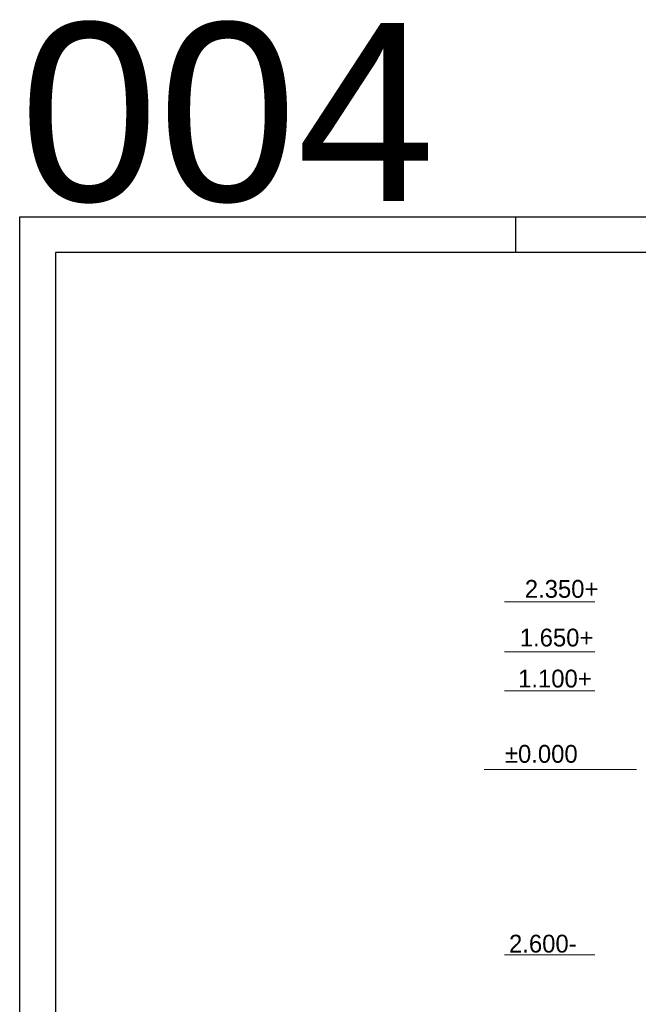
# Model space of a CAD drawing. Extents: x 1015120 to 1074570, y -977288 to -932471.
# Tile 4 of 26: x 1015120 to 1023792, y -946280 to -932471. Entities that reach past the tile are written whole.
import ezdxf

# ---------------------------------------------------------------- set-up
doc = ezdxf.new("R2010")
doc.units = 0
for name, color, linetype in [('Beluchtingstank', 253, 'CONTINUOUS'), ('KADER', 1, 'CONTINUOUS'), ('TEKST', 4, 'CONTINUOUS')]:
    doc.layers.add(name, color=color, linetype=linetype)
doc.styles.add('MEM01111', font='ARIAL.TTF')
doc.styles.add('TAUW-ISOCP', font='tcb_isocp.shx')

# ---------------------------------------------------------------- blocks, each defined once
blk = doc.blocks.new('A0_KADER')
at = {"layer": 'KADER'}
blk.add_line((139, 841), (139, 831), dxfattribs=at)
at = {"layer": 'KADER', "color": 110}
blk.add_lwpolyline([(0, 0), (0, 841), (1189, 841), (1189, 0)], close=True, dxfattribs=at)
at = {"layer": 'KADER'}
blk.add_lwpolyline([(10, 10), (1179, 10), (1179, 831), (10, 831)], close=True, dxfattribs=at)

msp = doc.modelspace()

# ---------------------------------------------------------------- linework, layer by layer
at = {"layer": 'Beluchtingstank', "lineweight": 9, "ltscale": 0.01}
for p, q in [((1023180.7, -940635.3), (1021916.7, -940635.3)), ((1023180.7, -941335.3), (1021916.7, -941335.3)), ((1023180.7, -941885.3), (1021916.7, -941885.3)), ((1023769.4, -942985.3), (1021630.3, -942985.3)), ((1023180.7, -945585.3), (1021916.7, -945585.3))]:
    msp.add_line(p, q, dxfattribs=at)

# ---------------------------------------------------------------- block references
at = {"layer": 'KADER', "xscale": 50, "yscale": 50, "zscale": 50}
msp.add_blockref('A0_KADER', (1015120.1, -977287.8), dxfattribs=at)

# ---------------------------------------------------------------- texts
at = {"layer": 'Beluchtingstank', "lineweight": 9, "ltscale": 0.01, "char_height": 250, "style": 'TAUW-ISOCP'}
for s, insert, width, attachment_point in [('2.350+', (1023232.9, -940582.2), 326.166, 9), ('1.650+', (1023162.6, -941265), 326.166, 9), ('1.100+', (1023139.2, -941839.9), 326.166, 9), ('±0.000', (1022942.5, -942896.1), 2228.051, 9), ('2.600-', (1021980.2, -945557.6), 1306.811, 7)]:
    msp.add_mtext(s, dxfattribs=dict(at, insert=insert, width=width, attachment_point=attachment_point))
at = {"layer": 'TEKST', "color": 0, "style": 'MEM01111'}
msp.add_text('004', height=2500, dxfattribs=at).set_placement((1015120.1, -935015.8))

doc.saveas('drawing.dxf')
